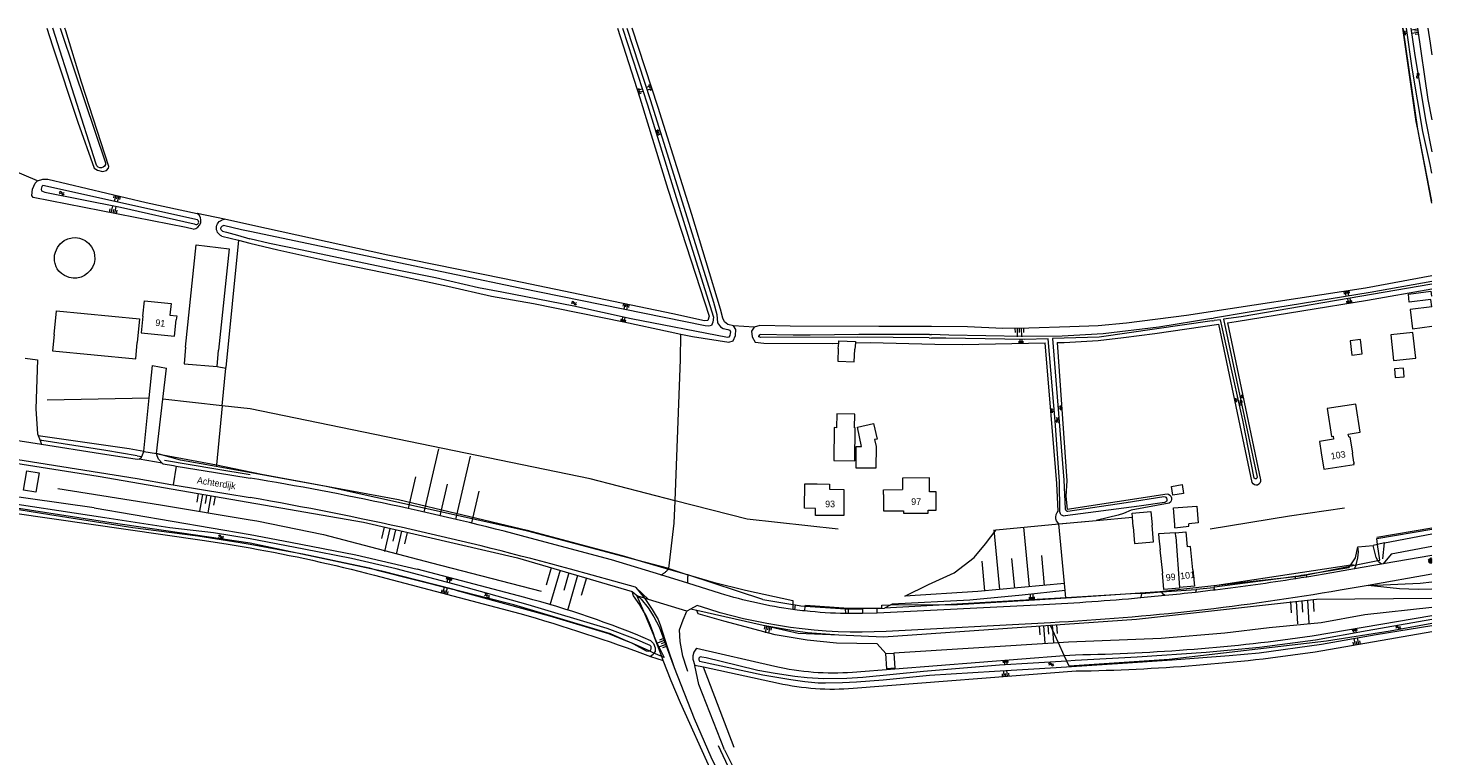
# Model space of a CAD drawing. Extents: x 99476 to 102828, y 406437 to 407931.
# Tile 162 of 162: x 102406 to 102828, y 407712 to 407931. Entities that reach past the tile are written whole.
import ezdxf

# ---------------------------------------------------------------- set-up
doc = ezdxf.new("R2010")
doc.units = 0
doc.header["$MEASUREMENT"] = 0
doc.linetypes.add('DGN Style 2', pattern=[60.553652, 36.332191, -24.221461])
for name, color, linetype, lineweight in [('BG_bijgebouw', 253, 'Continuous', 0), ('BG_dakoverstek', 253, 'Continuous', 13), ('BG_dakoverstek bijgebouw', 253, 'Continuous', 0), ('BG_gesloten verharding', 253, 'Continuous', 0), ('BG_heg haag', 253, 'Continuous', 0), ('BG_hek', 253, 'Continuous', 0), ('BG_hoofdgebouw', 253, 'Continuous', 13), ('BG_huisnummer', 253, 'Continuous', 0), ('BG_insteek sloot', 253, 'Continuous', 0), ('BG_kant onverhard', 253, 'DGN Style 2', 0), ('BG_kant sloot', 253, 'Continuous', 0), ('BG_kant verharding', 253, 'Continuous', 0), ('BG_muur', 253, 'Continuous', 0), ('BG_overig opstal', 253, 'Continuous', 0), ('BG_raster', 253, 'Continuous', 0), ('BG_straatnaam', 253, 'Continuous', 0), ('BG_talud', 253, 'Continuous', 0), ('BG_taludsymbool', 253, 'Continuous', 0), ('BG_tussenmuur', 253, 'Continuous', 0), ('BG_vlakafsluiter', 253, 'Continuous', 0), ('BG_watersymbool', 253, 'Continuous', 0)]:
    doc.layers.add(name, color=color, linetype=linetype, lineweight=lineweight)
doc.styles.add('Style-WORKING', font='WORKING.shx')

# ---------------------------------------------------------------- blocks, each defined once
blk = doc.blocks.new('S04')
at = {"layer": 'BG_taludsymbool', "linetype": 'Continuous', "lineweight": 0}
for p, q in [((-0.5, 0), (-0.5, -0.5)), ((-0.25, 0), (-0.25, -1)), ((0, 0), (0, -0.5)), ((0.25, 0), (0.25, -1)), ((0.5, 0), (0.5, -0.5))]:
    blk.add_line(p, q, dxfattribs=at)
blk = doc.blocks.new('WATERS')
at = {"layer": 'BG_watersymbool', "linetype": 'Continuous', "lineweight": 0}
for centre, start, end in [((-0.375, 0.25), 28.07249, 151.92751), ((-0.375, -0.2), 28.07249, 151.92751), ((0.375, 0.65), 208.07249, 331.92751), ((0.375, 0.2), 208.07249, 331.92751)]:
    blk.add_arc(centre, 0.425, start, end, dxfattribs=at)

msp = doc.modelspace()

# ---------------------------------------------------------------- linework, layer by layer
at = {"layer": 'BG_bijgebouw', "linetype": 'Continuous', "lineweight": 0}
for p, q in [((102462.66, 407828.72), (102463.08, 407833.7)), ((102738.181, 407783.364), (102738.078, 407784.617)), ((102738.42, 407780.474), (102738.181, 407783.364)), ((102743.728, 407785.083), (102744.07, 407780.941))]:
    msp.add_line(p, q, dxfattribs=at)
at = {"layer": 'BG_bijgebouw', "linetype": 'Continuous', "lineweight": 0, "flags": 128}
for points in [[(102453.1, 407834.56), (102456.364, 407865.341), (102466.268, 407864.212), (102463.08, 407833.7)], [(102413.59, 407838.41), (102414.275, 407845.521), (102439.288, 407843.111), (102438.6, 407835.99)], [(102828.314, 407846.757), (102821.715, 407845.877), (102822.485, 407840.13), (102828.314, 407840.905514)], [(102413.59, 407838.41), (102413.11, 407833.43), (102438.12, 407831.02), (102438.6, 407835.99)], [(102453.1, 407834.56), (102452.67, 407829.58), (102462.66, 407828.72)], [(102750.902, 407781.103), (102750.51, 407786.191), (102757.528, 407786.733), (102757.921, 407781.644), (102755.101, 407781.427)], [(102738.42, 407780.474), (102738.831, 407775.491), (102744.481, 407775.958), (102744.07, 407780.941)]]:
    msp.add_lwpolyline(points, dxfattribs=at)
at = {"layer": 'BG_dakoverstek', "linetype": 'Continuous', "lineweight": 13}
for p, q in [((102794.469, 407806.2), (102794.989, 407802.804)), ((102804.782, 407799.945), (102804.364, 407802.684))]:
    msp.add_line(p, q, dxfattribs=at)
at = {"layer": 'BG_dakoverstek', "linetype": 'Continuous', "lineweight": 13, "flags": 128}
for points in [[(102803.263, 407807.544), (102803.133, 407808.399), (102806.749, 407808.952), (102805.459, 407817.393), (102796.767, 407816.064), (102798.05, 407807.675), (102798.57, 407807.754), (102798.709, 407806.85)], [(102676.715, 407785.491), (102679.077, 407785.493), (102679.071, 407791.064), (102677.064, 407791.062), (102677.06, 407795.189), (102668.944, 407795.181), (102668.948, 407791.76)], [(102643.282, 407793.418), (102646.999, 407793.353), (102646.953, 407791.795)], [(102663.2, 407790.263), (102663.184, 407791.654), (102668.948, 407791.76)], [(102751.09, 407778.654), (102746.058, 407778.362), (102746.147, 407777.078)], [(102751.09, 407778.654), (102754.223, 407778.997), (102754.634, 407774.434)]]:
    msp.add_lwpolyline(points, dxfattribs=at)
at = {"layer": 'BG_dakoverstek bijgebouw', "linetype": 'Continuous', "lineweight": 0}
for p, q in [((102649.587, 407834.172), (102649.74, 407835.736)), ((102654.768, 407835.874), (102654.56, 407833.992)), ((102738.078, 407784.617), (102743.728, 407785.083)), ((102750.971, 407780.211), (102750.902, 407781.103)), ((102750.971, 407780.211), (102755.157, 407780.701)), ((102755.157, 407780.701), (102755.101, 407781.427)), ((102663.891, 407742.298), (102666.344, 407742.463))]:
    msp.add_line(p, q, dxfattribs=at)
at = {"layer": 'BG_dakoverstek bijgebouw', "linetype": 'Continuous', "lineweight": 0, "flags": 128}
for points in [[(102828.314, 407846.757), (102828.011, 407848.964), (102821.473, 407848.089), (102821.305, 407850.572), (102828.014, 407851.482), (102828.176, 407849.976), (102828.314, 407849.990176)], [(102804.204, 407832.142), (102807.314, 407832.549), (102806.766, 407836.85), (102803.656, 407836.443), (102804.204, 407832.142)], [(102649.587, 407834.172), (102649.45, 407830.389), (102654.423, 407830.209), (102654.56, 407833.992)], [(102649.74, 407835.736), (102649.814, 407836.485), (102654.816, 407836.307), (102654.768, 407835.874)], [(102817.238, 407825.416), (102819.91, 407825.603), (102819.722, 407828.288), (102817.05, 407828.101), (102817.238, 407825.416)], [(102649.162, 407814.49), (102649.097, 407810.329), (102648.406, 407810.34), (102648.25, 407800.462), (102654.581, 407800.362), (102654.737, 407810.24), (102654.508, 407810.244), (102654.574, 407814.405), (102649.162, 407814.49)], [(102656.627, 407804.714), (102655.413, 407810.513), (102660.22, 407811.601), (102661.324, 407806.919), (102660.531, 407806.803), (102660.98, 407804.705)], [(102660.98, 407804.705), (102660.967, 407798.105), (102654.958, 407798.117), (102654.971, 407804.717), (102656.627, 407804.714)], [(102408.082, 407790.886), (102404.404, 407791.513), (102405.395, 407797.332), (102409.073, 407796.705), (102408.082, 407790.886)], [(102749.903, 407792.654), (102753.093, 407793.184), (102753.537, 407790.512), (102750.347, 407789.982), (102749.903, 407792.654)], [(102666.344, 407742.463), (102666.655, 407737.924), (102664.202, 407737.759), (102663.891, 407742.298)]]:
    msp.add_lwpolyline(points, dxfattribs=at)
at = {"layer": 'BG_gesloten verharding', "linetype": 'Continuous', "lineweight": 0}
for p, q in [((102827.199397, 407770.446203), (102828.034405, 407771.144249)), ((102827.230075, 407770.269491), (102828.314, 407769.870515)), ((102827.278074, 407769.993006), (102828.314, 407770.856999)), ((102827.309259, 407769.813373), (102828.169604, 407769.496615)), ((102827.327891, 407770.659013), (102828.314, 407770.296551)), ((102827.461311, 407769.621545), (102828.314, 407770.33413)), ((102827.686938, 407770.952755), (102828.314, 407770.722069)), ((102827.907182, 407769.47363), (102828.314, 407769.812995)), ((102828.207869, 407771.174364), (102828.314, 407771.135308))]:
    msp.add_line(p, q, dxfattribs=at)
at = {"layer": 'BG_heg haag', "linetype": 'Continuous', "lineweight": 0}
for p, q in [((102717.748, 407763.417), (102716.004, 407781.434)), ((102803.895, 407769.029), (102805.32, 407771.121)), ((102626.9, 407758.63), (102604.37, 407766.008)), ((102788.141, 407765.677), (102787.198, 407765.53)), ((102791.609, 407766.235), (102790.531, 407766.06)), ((102803.285, 407768.134), (102791.609, 407766.235)), ((102803.285, 407768.134), (102803.626, 407768.634)), ((102803.626, 407768.634), (102803.895, 407769.029)), ((102717.952, 407761.318), (102717.748, 407763.417)), ((102718.162, 407759.148), (102717.952, 407761.318)), ((102762.847, 407762.275), (102762.62, 407762.147)), ((102615.411, 407713.371), (102607.63, 407733.031))]:
    msp.add_line(p, q, dxfattribs=at)
at = {"layer": 'BG_heg haag', "linetype": 'Continuous', "lineweight": 0, "flags": 128}
for points in [[(102787.198, 407765.53), (102783.64, 407764.976), (102762.847, 407762.275)], [(102790.531, 407766.06), (102788.939, 407765.801), (102788.141, 407765.677)]]:
    msp.add_lwpolyline(points, dxfattribs=at)
at = {"layer": 'BG_hek', "linetype": 'Continuous', "lineweight": 0}
for p, q in [((102462.66, 407828.72), (102465.289, 407828.234)), ((102464.196, 407816.944), (102465.289, 407828.234)), ((102465.289, 407828.234), (102465.311, 407828.459)), ((102464.196, 407816.944), (102462.421, 407799.133)), ((102445.149, 407802.402), (102444.351, 407802.606)), ((102445.181, 407802.393), (102445.149, 407802.402)), ((102462.421, 407799.133), (102462.376, 407798.682))]:
    msp.add_line(p, q, dxfattribs=at)
at = {"layer": 'BG_hek', "linetype": 'Continuous', "lineweight": 0, "flags": 128}
for points in [[(102462.376, 407798.682), (102451.663, 407800.52), (102445.181, 407802.393)], [(102811.712, 407777.339), (102828.314, 407780.14877)]]:
    msp.add_lwpolyline(points, dxfattribs=at)
at = {"layer": 'BG_hoofdgebouw', "linetype": 'Continuous', "lineweight": 13}
for p, q in [((102798.709, 407806.85), (102794.469, 407806.2)), ((102804.782, 407799.945), (102804.84, 407799.569)), ((102646.953, 407791.795), (102651.314, 407791.687)), ((102746.147, 407777.078), (102746.535, 407773.546))]:
    msp.add_line(p, q, dxfattribs=at)
at = {"layer": 'BG_hoofdgebouw', "linetype": 'Continuous', "lineweight": 13, "flags": 128}
for points in [[(102440.29, 407843.89), (102440.78, 407848.571), (102448.808, 407847.734), (102448.44, 407844.204), (102450.467, 407843.993), (102450.35, 407842.85)], [(102440.29, 407843.89), (102439.77, 407838.92), (102449.84, 407837.87), (102450.35, 407842.85)], [(102803.263, 407807.544), (102803.612, 407807.597), (102804.364, 407802.684)], [(102794.989, 407802.804), (102795.746, 407797.862), (102804.887, 407799.263), (102804.84, 407799.569)], [(102642.805, 407786.038), (102639.408, 407786.088), (102639.523, 407793.461), (102643.282, 407793.418)], [(102651.314, 407791.687), (102651.33, 407783.89), (102642.81, 407783.87), (102642.805, 407786.038)], [(102663.2, 407790.263), (102663.227, 407785.263), (102669.209, 407785.295), (102669.22, 407784.559), (102676.716, 407784.566), (102676.715, 407785.491)], [(102746.535, 407773.546), (102746.436, 407773.535), (102747.2, 407766.571)], [(102756.393, 407767.579), (102755.629, 407774.543), (102754.634, 407774.434)], [(102752.363, 407762.186), (102752.267, 407762.177), (102752.281, 407762.018), (102747.659, 407761.592), (102747.2, 407766.571)], [(102756.393, 407767.579), (102756.853, 407762.6), (102752.363, 407762.186)]]:
    msp.add_lwpolyline(points, dxfattribs=at)
at = {"layer": 'BG_insteek sloot', "linetype": 'Continuous', "lineweight": 0}
for p, q in [((102828.314, 407878.539123), (102824.04, 407900.164)), ((102464.076, 407867.98), (102469.079, 407866.745)), ((102828.314, 407856.02658), (102808.27, 407852.34)), ((102808.94, 407848.7), (102828.314, 407852.147558)), ((102774.217, 407793.809), (102764.137, 407841.511)), ((102766.746, 407841.888), (102776.696, 407794.589)), ((102678.687, 407835.519), (102686.948, 407835.39)), ((102686.948, 407835.39), (102711.913, 407835.902)), ((102715.371, 407793.556), (102711.913, 407835.902)), ((102715.53, 407835.976), (102718.42, 407794.29)), ((102425.607, 407786.161), (102322.3, 407801)), ((102715.568, 407789.417), (102715.371, 407793.556)), ((102718.42, 407794.29), (102718.12, 407789.709)), ((102718.487, 407785.816), (102748.599, 407790.449)), ((102715.829, 407785.218), (102715.568, 407789.417)), ((102718.12, 407789.709), (102718.487, 407785.816)), ((102509.965, 407765.923), (102553.73, 407754.42)), ((102555.238, 407759.188), (102522.843, 407767.71)), ((102792.296, 407747.649), (102828.314, 407753.811183)), ((102828.314, 407748.906629), (102793.15, 407742.72)), ((102606.969, 407743.929), (102630.505, 407738.512)), ((102653.899, 407736.769), (102717.658, 407741.719)), ((102717.658, 407741.719), (102721.02, 407741.98)), ((102609.095, 407738.179), (102606.4, 407738.763)), ((102631.574, 407733.311), (102609.095, 407738.179)), ((102721.271, 407736.981), (102654.11, 407731.777))]:
    msp.add_line(p, q, dxfattribs=at)
at = {"layer": 'BG_insteek sloot', "linetype": 'Continuous', "lineweight": 0, "flags": 128}
for points in [[(102411.398259, 407930.653), (102413.087, 407925.306), (102420.686, 407902.308), (102425.646, 407888.476), (102426.599, 407887.853), (102428.141, 407887.462), (102429.35, 407887.794), (102429.969, 407888.485), (102430.064, 407889.012), (102421.795, 407914.409), (102417.105, 407929.803), (102416.817255, 407930.653)], [(102583.154118, 407930.653), (102589.916, 407909.652), (102598.305, 407882.099), (102610.779, 407843.916), (102610.358, 407842.568), (102609.309, 407842.506), (102599.829, 407844.615), (102549.097, 407855.146), (102513.98, 407862.326), (102472.509, 407871.449), (102464.86, 407873.084)], [(102605.554, 407874.495), (102595.443, 407906.737), (102587.594491, 407930.653)], [(102824.04, 407900.164), (102823.58, 407902.49), (102819.591069, 407930.653)], [(102823.991743, 407930.653), (102827.1, 407909.13), (102828.314, 407903.028306)], [(102455.413, 407870.12), (102453.341, 407870.632), (102407.296, 407879.601), (102406.882, 407880.275), (102407.068, 407882.118), (102407.827, 407883.979), (102408.593, 407884.688)], [(102408.593, 407884.688), (102410.146, 407885.136), (102411.637, 407885.123), (102441.291, 407878.122), (102456.66, 407874.837)], [(102618.126, 407840.998), (102616.387, 407841.417), (102615.367, 407842.157), (102614.835, 407843.316), (102614.197, 407846.013), (102605.554, 407874.495)], [(102469.079, 407866.745), (102472.514, 407865.896), (102480.928, 407863.91), (102497.182, 407860.261), (102516.232, 407856.356), (102532.042, 407852.921), (102545.273, 407849.964), (102557.841, 407847.746), (102585.066, 407842.243), (102599.023, 407839.165), (102602.254, 407838.497)], [(102808.27, 407852.34), (102754.389, 407844.128), (102736.399, 407841.836), (102727.799, 407841.015), (102719.325, 407840.682), (102707.01, 407840.321), (102699.184, 407840.149), (102688.552, 407840.724), (102677.663, 407840.766), (102661.794, 407840.76), (102635.115, 407840.854), (102626.044, 407841.095), (102624.274, 407840.559)], [(102766.746, 407841.888), (102769.39, 407842.269), (102808.94, 407848.7)], [(102602.254, 407838.497), (102605.697, 407837.786), (102616.684, 407836.121), (102618.027, 407836.499), (102618.7, 407838.074), (102618.774, 407839.867), (102618.126, 407840.998)], [(102715.53, 407835.976), (102717.626, 407836.019), (102727.885, 407836.55), (102735.457, 407837.446), (102744.881, 407838.734), (102764.137, 407841.511)], [(102624.274, 407840.559), (102623.527, 407839.419), (102623.689, 407837.648), (102624.612, 407836.117), (102627.179, 407835.756), (102648.004, 407835.688), (102649.74, 407835.736)], [(102654.768, 407835.874), (102659.168, 407835.995), (102678.687, 407835.519)], [(102322.31, 407796.02), (102458.097, 407776.443), (102465.356, 407775.338), (102472.596, 407774.118)], [(102425.607, 407786.161), (102472.592, 407778.141), (102484.752, 407775.87), (102504.368, 407772.009), (102522.843, 407767.71)], [(102749.233, 407787.583), (102737.75, 407785.475), (102735.495, 407784.487), (102733.888, 407783.947), (102730.929, 407783.28), (102727.217, 407782.41)], [(102716.004, 407781.434), (102715.314, 407782.269), (102715.139, 407782.936), (102715.12, 407783.382), (102715.201, 407784.221), (102715.472, 407784.805), (102715.829, 407785.218)], [(102716.004, 407781.434), (102716.106, 407781.355), (102716.141, 407781.355), (102727.217, 407782.41)], [(102593.198, 407746.193), (102593.95, 407745.402), (102594.488, 407744.064), (102594.451, 407742.952), (102594.145, 407742.455)], [(102606.969, 407743.929), (102606.178, 407742.776), (102605.866, 407741.638), (102605.886, 407740.669), (102606.4, 407738.763)], [(102594.145, 407742.455), (102593.908, 407742.07), (102593.12, 407741.475)]]:
    msp.add_lwpolyline(points, dxfattribs=at)
at = {"layer": 'BG_insteek sloot', "linetype": 'Continuous', "lineweight": 0}
for centre, radius, start, end in [((102455.184554, 407872.703723), 2.593802, 275.052792, 55.330976), ((102484.905485, 407491.797612), 276.485592, 66.941232, 75.263126), ((102712.29918, 408302.535309), 560.623142, 270.891305, 278.20369), ((102647.899144, 407814.105779), 77.569167, 257.041783, 274.436172)]:
    msp.add_arc(centre, radius, start, end, dxfattribs=at)
at = {"layer": 'BG_insteek sloot', "linetype": 'Continuous', "lineweight": 0, "extrusion": (0, 0, -1)}
for centre, radius, start, end in [((-102465.111179, 407870.433204), 2.662669, 292.878301, 84.587029), ((-102775.427636, 407794.290737), 1.302962, 166.767008, 338.301357), ((-102748.338083, 407788.888157), 1.582501, 99.490048, 235.562431), ((-102391.774854, 407316.277182), 464.919641, 100.0111, 104.727152), ((-102394.671858, 407204.024267), 572.91793, 106.118696, 110.266147), ((-102712.202658, 408303.558234), 566.649801, 261.787058, 269.083032), ((-102648.083863, 407809.552225), 78.008332, 265.569492, 282.218612)]:
    msp.add_arc(centre, radius, start, end, dxfattribs=at)
at = {"layer": 'BG_kant onverhard', "linetype": 'DGN Style 2', "lineweight": 0}
for p, q in [((102408.724, 407808.014), (102409.325, 407806.479)), ((102409.325, 407806.479), (102409.807, 407805.248)), ((102598.494, 407767.768), (102598.626, 407767.93)), ((102588.641, 407762.234), (102591.301, 407758.977))]:
    msp.add_line(p, q, dxfattribs=at)
at = {"layer": 'BG_kant onverhard', "linetype": 'DGN Style 2', "lineweight": 0, "flags": 128}
for points in [[(102408.549, 407830.752), (102408.104, 407816.032), (102408.524, 407808.525), (102408.724, 407808.014)], [(102591.301, 407758.977), (102591.622, 407758.584), (102593.582, 407755.638), (102595.363, 407752.548), (102596.144, 407750.642), (102598.157, 407744.32), (102600.257, 407738.102)], [(102629.891, 407682.112), (102628.977, 407684.247), (102617.19, 407706.768), (102612.777, 407716.315), (102606.681, 407730.651), (102603.986, 407737.803), (102602.819, 407741.491), (102601.997, 407745.945), (102601.834, 407749.47), (102602.931, 407752.472), (102604.05, 407755.05)], [(102600.257, 407738.102), (102606.247, 407722.746), (102611.289, 407711.216), (102617.23, 407698.907), (102625.498, 407682.091), (102634.622, 407661.144), (102656.806, 407609.34), (102666.49, 407581.78)]]:
    msp.add_lwpolyline(points, dxfattribs=at)
at = {"layer": 'BG_kant onverhard', "linetype": 'DGN Style 2', "lineweight": 0}
for centre, radius, start, end in [((102593.15041, 407772.254898), 6.977551, 295.952807, 319.98054), ((102612.138098, 407764.481777), 7.91661, 168.884499, 187.262469)]:
    msp.add_arc(centre, radius, start, end, dxfattribs=at)
at = {"layer": 'BG_kant sloot', "linetype": 'Continuous', "lineweight": 0}
for p, q in [((102762.028, 407843.214), (102762.582, 407843.305)), ((102762.177, 407842.479), (102762.733, 407842.56)), ((102773.268, 407845.065), (102762.582, 407843.305)), ((102764.643, 407842.837), (102762.733, 407842.56)), ((102765.564, 407842.97), (102775.689, 407795.433)), ((102677.016, 407837.339), (102677.669, 407837.333)), ((102677.034, 407838.366), (102677.686, 407838.351)), ((102682.921, 407838.237), (102677.686, 407838.351)), ((102714.069, 407837.155), (102717.479, 407794.546)), ((102717.479, 407794.546), (102717.959, 407785.884)), ((102716.333, 407785), (102716.228, 407794.169)), ((102472.595, 407775.259), (102483.421, 407773.287)), ((102510.865, 407767.461), (102533.514, 407761.69))]:
    msp.add_line(p, q, dxfattribs=at)
at = {"layer": 'BG_kant sloot', "linetype": 'Continuous', "lineweight": 0, "flags": 128}
for points in [[(102426.189, 407889.683), (102413.197871, 407930.653)], [(102415.439956, 407930.653), (102419.671, 407917.761), (102425.781, 407899.608), (102429.08, 407890.119)], [(102584.699719, 407930.653), (102592.186, 407907.504), (102604.687, 407866.975), (102612.043, 407843.649), (102611.899, 407842.054), (102611.409, 407841.09), (102610.662, 407840.886), (102609.546, 407841.005), (102553.744, 407852.297), (102515.385, 407860.336), (102472.51, 407869.421)], [(102586.018136, 407930.653), (102593.045, 407908.892), (102612.095, 407848.093), (102613.013, 407844.384), (102613.31, 407841.877), (102614.164, 407840.73), (102614.946, 407840.172), (102616.366, 407839.894), (102617.001, 407839.646), (102617.198, 407839.171), (102617.123, 407838.688), (102616.973, 407838.095), (102616.683, 407837.542), (102616.242, 407837.535), (102587.274, 407843.135), (102569.973, 407846.876), (102548.373, 407851.142), (102541.298, 407852.434), (102528.369, 407855.435), (102516.322, 407857.905), (102488.261, 407863.808), (102478.415, 407865.833), (102472.511, 407867.24)], [(102828.314, 407886.996806), (102827.802, 407889.588), (102825.598, 407899.557), (102822.377, 407918.585), (102820.699847, 407930.653)], [(102821.979508, 407930.653), (102823.049, 407923.137), (102826.422, 407903.001), (102828.314, 407893.396157)], [(102456.734, 407872.891), (102410.141, 407883.211), (102409.848, 407882.914), (102409.672, 407882.141), (102409.807, 407881.614), (102410.759, 407881.255), (102433.536, 407876.688), (102455.742, 407871.675), (102456.226, 407871.552)], [(102472.51, 407869.421), (102470.019, 407869.949), (102464.514, 407871.168)], [(102464.279, 407869.503), (102465.508, 407869.19), (102468.756, 407868.308), (102472.511, 407867.24)], [(102828.314, 407854.305252), (102809.717, 407851.053), (102773.268, 407845.065)], [(102828.314, 407853.503742), (102770.85, 407843.737), (102765.564, 407842.97)], [(102762.028, 407843.214), (102746.092, 407840.589), (102729.385, 407838.584), (102717.018, 407837.861), (102705.207, 407837.75), (102682.921, 407838.237)], [(102762.177, 407842.479), (102728.152, 407837.543), (102714.069, 407837.155)], [(102774.841, 407795.132), (102771.371, 407812.646), (102764.643, 407842.837)], [(102677.016, 407837.339), (102655.294, 407837.555), (102626.281, 407837.465), (102625.749, 407837.719), (102625.662, 407837.873), (102626.073, 407838.403)], [(102641.205, 407838.209), (102635.995, 407838.154), (102626.073, 407838.403)], [(102677.034, 407838.366), (102675.041, 407838.409), (102655.774, 407838.364), (102641.205, 407838.209)], [(102712.829, 407837.12), (102705.668, 407836.923), (102681.962, 407837.29), (102677.669, 407837.333)], [(102716.228, 407794.169), (102714.911, 407812.291), (102712.829, 407837.12)], [(102472.593, 407776.861), (102461.502, 407778.639), (102448.378, 407780.166), (102428.877, 407783.176), (102393.153, 407788.628), (102324.21, 407799.078), (102323.389, 407798.778), (102323.275, 407798.563), (102323.426, 407798.286)], [(102323.426, 407798.286), (102323.508, 407798.135), (102324.366, 407797.807), (102355.132, 407793.017), (102397.23, 407786.611), (102412.317, 407784.148), (102437.22, 407780.264), (102456.833, 407777.799), (102469.532, 407775.808), (102472.595, 407775.259)], [(102747.837, 407787.761), (102740.233, 407786.657), (102717.913, 407783.773)], [(102718.692, 407785.21), (102736.268, 407787.799), (102747.64, 407789.62)], [(102592.687, 407743.105), (102593.238, 407743.387), (102593.296, 407743.868), (102593.296, 407744.429), (102593.015, 407744.71), (102588.547, 407746.699), (102580.01, 407749.847), (102556.256, 407757.012), (102535.136, 407762.903), (102516.57, 407767.838), (102503.101, 407770.977), (102488.75, 407773.713), (102472.593, 407776.861)], [(102483.421, 407773.287), (102488.431, 407772.375), (102508.383, 407768.094), (102510.865, 407767.461)], [(102533.514, 407761.69), (102534.366, 407761.473), (102534.493, 407761.438)], [(102534.493, 407761.438), (102562.687, 407753.654), (102580.405, 407748.319), (102585.526, 407746.3)], [(102828.314, 407752.59247), (102808.797, 407749.156)], [(102718.42, 407740.066), (102698.162, 407738.847), (102675.222, 407736.936), (102657.057, 407735.07), (102652.163, 407734.827), (102645.181, 407734.732), (102640.294, 407734.982), (102636.546, 407735.422), (102630.632, 407736.293), (102625.393, 407737.225), (102619.235, 407738.72), (102609.818, 407741.073), (102608.574, 407741.282), (102608.062, 407741.303), (102607.605, 407740.905), (102607.598, 407740.428), (102607.82, 407740.04), (102626.909, 407735.901), (102635.335, 407734.529), (102639.56, 407733.895), (102643.589, 407733.549), (102645.751, 407733.526), (102650.894, 407733.639), (102655.118, 407733.77), (102663.104, 407734.416), (102677.076, 407735.813), (102696.659, 407737.06), (102715.218, 407738.146), (102735.2, 407739.48), (102750.149, 407740.44), (102767.26, 407741.733), (102776.271, 407742.523), (102795.033, 407745.107), (102811.565, 407748.099), (102828.278, 407750.768), (102828.314, 407750.773519)], [(102808.797, 407749.156), (102793.318, 407746.379), (102776.411, 407744.152), (102760.391, 407742.635), (102739.579, 407741.259), (102720.948, 407740.218), (102718.42, 407740.066)], [(102585.526, 407746.3), (102587.128, 407745.668), (102587.971, 407745.209)], [(102587.971, 407745.209), (102591.782, 407743.134), (102592.588, 407743.055), (102592.687, 407743.105)]]:
    msp.add_lwpolyline(points, dxfattribs=at)
at = {"layer": 'BG_kant sloot', "linetype": 'Continuous', "lineweight": 0, "extrusion": (0, 0, -1)}
for centre, radius, start, end in [((-102427.614546, 407890.033309), 1.467957, 176.6535, 346.193881), ((-102464.671735, 407870.296653), 0.885509, 296.328236, 79.739216), ((-102775.252647, 407795.317303), 0.451431, 165.149941, 335.765134), ((-102747.617439, 407788.677671), 0.942599, 91.371473, 256.530303), ((-102717.597839, 407784.997947), 1.264841, 255.571582, 0.092978)]:
    msp.add_arc(centre, radius, start, end, dxfattribs=at)
at = {"layer": 'BG_kant sloot', "linetype": 'Continuous', "lineweight": 0}
for centre, radius, start, end in [((102456.380317, 407872.259319), 0.723957, 257.69256, 60.755191), ((102718.636059, 407785.884745), 0.67706, 180.063016, 274.739361)]:
    msp.add_arc(centre, radius, start, end, dxfattribs=at)
at = {"layer": 'BG_kant verharding', "linetype": 'Continuous', "lineweight": 0}
for p, q in [((102442.172, 407819.32), (102443.152, 407829.01)), ((102446.289, 407818.894), (102447.409, 407828.301)), ((102440.547, 407803.262), (102442.172, 407819.32)), ((102444.351, 407802.606), (102446.289, 407818.894)), ((102409.807, 407805.248), (102396.825, 407807.312)), ((102439.936, 407801.636), (102440.541, 407803.203)), ((102440.541, 407803.203), (102440.547, 407803.262)), ((102446.073, 407799.631), (102439.182, 407800.805)), ((102450.281, 407798.776), (102462.18, 407796.827)), ((102462.18, 407796.827), (102472.577, 407795.125)), ((102813.127, 407769.219), (102805.012, 407767.803)), ((102604.285, 407763.481), (102596.204, 407765.981)), ((102787.303, 407764.827), (102787.198, 407765.53)), ((102790.539, 407766.022), (102790.531, 407766.06)), ((102790.676, 407765.363), (102790.539, 407766.022)), ((102805.012, 407767.803), (102799.941, 407766.918)), ((102592.48, 407758.617), (102588.641, 407762.234)), ((102614.166, 407760.424), (102604.285, 407763.481)), ((102757.318, 407761.624), (102757.168, 407760.758)), ((102763.089, 407761.456), (102762.62, 407762.147)), ((102809.127, 407762.865), (102800.727, 407761.408)), ((102607.18, 407756.76), (102605.181, 407755.668)), ((102636.525, 407755.517), (102636.759, 407756.98)), ((102711.348, 407757.005), (102661.356, 407754.498)), ((102711.348, 407757.005), (102711.361, 407757.006)), ((102747.981, 407759.772), (102740.579, 407759.062)), ((102605.181, 407755.668), (102604.05, 407755.05)), ((102636.525, 407755.517), (102635.952, 407755.594)), ((102651.85, 407754.353), (102651.812, 407755.755)), ((102652.668, 407754.339), (102651.85, 407754.353)), ((102652.668, 407754.339), (102652.729, 407755.831)), ((102656.899, 407754.347), (102652.668, 407754.339)), ((102661.356, 407754.498), (102656.899, 407754.347)), ((102661.356, 407754.498), (102661.31, 407755.886)), ((102713.483, 407751.581), (102664.001, 407748.978))]:
    msp.add_line(p, q, dxfattribs=at)
at = {"layer": 'BG_kant verharding', "linetype": 'Continuous', "lineweight": 0, "flags": 128}
for points in [[(102827.123747, 407930.653), (102827.77, 407926.06), (102828.314, 407922.622572)], [(102334.282, 407811.51), (102356.613, 407808.07), (102438.592, 407795.072), (102448.696, 407793.203), (102449.383, 407793.093)], [(102439.182, 407800.805), (102438.553, 407800.786), (102427.566, 407802.425), (102409.807, 407805.248)], [(102439.182, 407800.805), (102439.873, 407801.473), (102439.936, 407801.636)], [(102446.073, 407799.631), (102445.008, 407800.848), (102444.577, 407801.814), (102444.351, 407802.606)], [(102446.073, 407799.631), (102446.433, 407799.435), (102449.534, 407798.898), (102450.281, 407798.776)], [(102449.383, 407793.093), (102465.243, 407790.547), (102472.582, 407789.299)], [(102596.204, 407765.981), (102581.34, 407770.58), (102556.843, 407777.093)], [(102805.527, 407769.014), (102806.031, 407771.162), (102806.178, 407772.91), (102806.039, 407774.428)], [(102812.045, 407770.315), (102811.57, 407771.226), (102810.63, 407774.814)], [(102828.314, 407774.546266), (102816.05, 407772.25), (102813.651, 407769.311)], [(102813.127, 407769.219), (102812.231, 407769.96), (102812.045, 407770.315)], [(102813.651, 407769.311), (102813.65, 407769.31), (102813.127, 407769.219)], [(102588.641, 407762.234), (102588.54, 407762.33), (102569.013, 407767.703)], [(102790.676, 407765.363), (102788.99, 407765.093), (102787.303, 407764.827)], [(102805.012, 407767.803), (102805.517, 407768.972), (102805.527, 407769.014)], [(102828.314, 407766.193861), (102809.127, 407762.865)], [(102747.981, 407759.772), (102747.541, 407760.123), (102747.198, 407760.517), (102746.952, 407760.949)], [(102604.05, 407755.05), (102592.54, 407758.56), (102592.48, 407758.617)], [(102740.579, 407759.062), (102740.847, 407759.665), (102741.042, 407760.422)]]:
    msp.add_lwpolyline(points, dxfattribs=at)
at = {"layer": 'BG_kant verharding', "linetype": 'Continuous', "lineweight": 0}
for centre, radius, start, end in [((102330.950756, 406927.376943), 879.229596, 75.112577, 80.730415), ((102297.098459, 406779.634442), 1024.800953, 74.6132, 80.140268)]:
    msp.add_arc(centre, radius, start, end, dxfattribs=at)
at = {"layer": 'BG_kant verharding', "linetype": 'Continuous', "lineweight": 0, "extrusion": (0, 0, -1)}
for centre, radius, start, end in [((-102676.494147, 408474.060102), 717.836386, 260.097578, 260.847434), ((-102674.70664, 408488.026254), 737.465401, 260.160833, 266.985965), ((-102675.945134, 408474.254846), 718.105078, 263.505536, 264.242758), ((-102671.965, 408508.981042), 753.058611, 263.049882, 263.503496), ((-102674.796655, 408484.313183), 728.229391, 261.112607, 263.036184), ((-102656.062191, 407902.344961), 153.572294, 267.036815, 288.560198), ((-102654.548778, 407891.024386), 136.701242, 277.818738, 287.182065), ((-102674.836259, 408484.700164), 728.61022, 264.823142, 267.126597), ((-102654.171718, 407888.143881), 133.795725, 276.260251, 277.578995), ((-102654.499759, 407890.637458), 136.310215, 271.113853, 276.283022)]:
    msp.add_arc(centre, radius, start, end, dxfattribs=at)
at = {"layer": 'BG_muur', "linetype": 'Continuous', "lineweight": 0}
msp.add_line((102746.952, 407760.949), (102757.318, 407761.624), dxfattribs=at)
at = {"layer": 'BG_overig opstal', "linetype": 'Continuous', "lineweight": 0, "flags": 128}
for points in [[(102414.568, 407864.613), (102415.398, 407865.708), (102416.623, 407866.725), (102417.678, 407867.187), (102418.986, 407867.46), (102420.058, 407867.557), (102421.18, 407867.354), (102422.034, 407867.071), (102422.967, 407866.709), (102423.935, 407865.84), (102424.872, 407864.812), (102425.511, 407863.483), (102425.77, 407862.343), (102425.794, 407860.965), (102425.595, 407859.808), (102425.128, 407858.697), (102424.471, 407857.682), (102423.593, 407856.824), (102422.76, 407856.172), (102421.706, 407855.615), (102420.429, 407855.374), (102419.261, 407855.34), (102418.076, 407855.574), (102416.684, 407856.141), (102415.844, 407856.757), (102415.035, 407857.5), (102414.511, 407858.116), (102414.159, 407858.813), (102413.902, 407859.731), (102413.707, 407860.586), (102413.67, 407861.505), (102413.713, 407862.313), (102413.945, 407863.217), (102414.568, 407864.613)], [(102816.756, 407830.513), (102823.444, 407831.244), (102822.595, 407839.008), (102815.907, 407838.277), (102816.756, 407830.513)]]:
    msp.add_lwpolyline(points, dxfattribs=at)
at = {"layer": 'BG_raster', "linetype": 'Continuous', "lineweight": 0}
msp.add_line((102741.042, 407760.422), (102739.394, 407760.391), dxfattribs=at)
at = {"layer": 'BG_talud', "linetype": 'Continuous', "lineweight": 0}
for p, q in [((102411.514, 407818.704), (102442.172, 407819.32)), ((102464.196, 407816.944), (102446.289, 407818.894)), ((102462.287, 407797.838), (102446.762, 407800.458)), ((102472.576, 407796.101), (102462.287, 407797.838)), ((102622.208, 407782.776), (102600.51, 407788.352)), ((102649.606, 407779.758), (102622.208, 407782.776)), ((102716.004, 407781.434), (102727.217, 407782.41)), ((102727.217, 407782.41), (102738.181, 407783.364)), ((102813.552, 407770.841), (102813.99, 407775.64)), ((102803.895, 407769.029), (102804.73, 407769.156)), ((102763.535, 407762.906), (102803.895, 407769.029)), ((102587.57, 407761.05), (102589.248, 407759.603)), ((102762.44, 407762.74), (102762.456, 407762.742)), ((102762.456, 407762.742), (102763.535, 407762.906)), ((102626.9, 407758.63), (102635.952, 407757.115)), ((102635.952, 407757.115), (102636.759, 407756.98)), ((102639.692, 407756.623), (102651.812, 407755.755)), ((102683.598, 407757.124), (102663.54, 407755.95)), ((102665.401, 407756.967), (102663.54, 407755.95)), ((102718.162, 407759.148), (102683.598, 407757.124)), ((102719.783, 407759.243), (102718.162, 407759.148)), ((102739.394, 407760.391), (102719.783, 407759.243)), ((102627.003, 407750.752), (102607.08, 407755.24)), ((102627.023, 407750.748), (102627.003, 407750.752)), ((102715.868, 407745.6), (102666.344, 407742.463)), ((102596.933, 407740.264), (102596.49, 407741.409)), ((102618.323, 407714.055), (102609.095, 407738.179))]:
    msp.add_line(p, q, dxfattribs=at)
at = {"layer": 'BG_talud', "linetype": 'Continuous', "lineweight": 0, "flags": 128}
for points in [[(102600.51, 407788.352), (102574.894, 407794.936), (102472.558, 407816.034), (102464.196, 407816.944)], [(102333.33, 407810.51), (102426.85, 407795.7), (102506.66, 407781.84), (102553.06, 407771.14), (102587.57, 407761.05)], [(102438.576, 407801.839), (102429.09, 407803.44), (102409.853, 407806.427)], [(102414.716, 407792.061), (102445.586, 407787.072), (102472.588, 407782.632), (102474.558, 407782.287), (102494.682, 407778.175), (102527.172, 407769.598), (102560.199, 407761.088)], [(102761.595, 407779.926), (102785.409, 407783.806), (102801.991, 407786.242)], [(102717.748, 407763.417), (102691.638, 407760.966), (102669.694, 407759.632), (102676.824, 407763.122), (102684.459, 407766.678), (102690.572, 407771.251), (102693.968, 407775.406), (102697.158, 407779.576), (102716.004, 407781.434)], [(102813.99, 407775.64), (102828.314, 407778.396759)], [(102590.962, 407755.125), (102589.833, 407756.979), (102588.012, 407759.697), (102587.57, 407761.05)], [(102717.952, 407761.318), (102704.931, 407759.909), (102689.252, 407758.448), (102665.851, 407757.213), (102665.401, 407756.967)], [(102809.127, 407762.865), (102824.806, 407763.471), (102828.314, 407763.87303)], [(102828.314, 407761.760453), (102824.149, 407761.631), (102818.56, 407761.781), (102809.127, 407762.865)], [(102589.248, 407759.603), (102590.257, 407758.733), (102592.434, 407756.085), (102594.061, 407753.415), (102595.69, 407750.413), (102600.257, 407738.102)], [(102636.759, 407756.98), (102638.303, 407756.722), (102639.692, 407756.623)], [(102828.314, 407758.875584), (102793.56, 407758.65), (102739.34, 407752.61), (102713.471, 407750.798)], [(102594.425, 407747.007), (102594.137, 407748.073), (102593.081, 407750.783), (102591.787, 407753.769), (102590.962, 407755.125)], [(102663.891, 407742.298), (102661.278, 407745.206), (102649.091, 407745.485), (102640.262, 407746.362), (102630.581, 407747.942), (102615.17, 407752.043), (102607.393, 407754.325), (102607.08, 407755.24)], [(102828.314, 407756.189971), (102808.129, 407753.939), (102794.993, 407751.58), (102779.344, 407750.098), (102766.02, 407748.488), (102746.834, 407746.817), (102718.88, 407745.791), (102715.868, 407745.6)], [(102649.813, 407747.85), (102640.309, 407748.595), (102636.756, 407749.039), (102627.023, 407750.748)], [(102713.471, 407750.798), (102663.24, 407747.28), (102649.813, 407747.85)], [(102596.49, 407741.409), (102594.652, 407746.164), (102594.425, 407747.007)], [(102618.645, 407693.089), (102611.429, 407706.789), (102602.142, 407727.523), (102599.313, 407734.11), (102596.933, 407740.264)]]:
    msp.add_lwpolyline(points, dxfattribs=at)
at = {"layer": 'BG_taludsymbool', "linetype": 'Continuous', "lineweight": 0}
for p, q in [((102824.03825, 407930.329), (102822.05425, 407930.042)), ((102824.11, 407929.833), (102823.118, 407929.6895)), ((102824.18175, 407929.337), (102822.19775, 407929.05)), ((102824.2535, 407928.841), (102823.2615, 407928.6975))]:
    msp.add_line(p, q, dxfattribs=at)
at = {"layer": 'BG_tussenmuur', "linetype": 'Continuous', "lineweight": 0}
for q in [(102751.09, 407778.654), (102752.363, 407762.186)]:
    msp.add_line((102751.182, 407777.465), q, dxfattribs=at)
at = {"layer": 'BG_vlakafsluiter', "linetype": 'Continuous', "lineweight": 0}
for p, q in [((102828.314, 407877.95067), (102824.04, 407900.164)), ((102408.593, 407884.688), (102401.289, 407887.731)), ((102464.86, 407873.084), (102456.66, 407874.837)), ((102469.079, 407866.745), (102465.311, 407828.459)), ((102624.274, 407840.559), (102618.126, 407840.998)), ((102404.884, 407831.288), (102408.549, 407830.752)), ((102443.152, 407829.01), (102447.409, 407828.301)), ((102409.853, 407806.427), (102409.325, 407806.479)), ((102440.541, 407803.203), (102444.351, 407802.606)), ((102438.576, 407801.839), (102439.936, 407801.636)), ((102450.281, 407798.776), (102449.383, 407793.093)), ((102510.865, 407767.461), (102483.421, 407773.287)), ((102805.32, 407771.121), (102806.039, 407774.428)), ((102806.039, 407774.428), (102810.63, 407774.814)), ((102811.953, 407775.139), (102810.63, 407774.814)), ((102813.99, 407775.64), (102811.953, 407775.139)), ((102598.626, 407767.93), (102591.313, 407769.869)), ((102591.313, 407769.869), (102598.494, 407767.768)), ((102805.527, 407769.014), (102812.045, 407770.315)), ((102828.314, 407771.823568), (102813.651, 407769.311)), ((102598.494, 407767.768), (102603.402, 407766.332)), ((102598.626, 407767.93), (102603.402, 407766.332)), ((102603.402, 407766.332), (102604.37, 407766.008)), ((102763.535, 407762.906), (102788.141, 407765.677)), ((102790.539, 407766.022), (102791.609, 407766.235)), ((102791.609, 407766.235), (102803.626, 407768.634)), ((102803.626, 407768.634), (102805.527, 407769.014)), ((102534.493, 407761.438), (102533.514, 407761.69)), ((102587.57, 407761.05), (102589.022, 407759.672)), ((102741.042, 407760.422), (102746.952, 407760.949)), ((102762.62, 407762.147), (102757.318, 407761.624)), ((102589.022, 407759.672), (102590.962, 407755.125)), ((102589.248, 407759.603), (102589.022, 407759.672)), ((102591.301, 407758.977), (102589.248, 407759.603)), ((102592.48, 407758.617), (102591.301, 407758.977)), ((102635.952, 407757.115), (102635.952, 407755.594)), ((102639.582, 407755.146), (102639.692, 407756.623)), ((102665.401, 407756.967), (102683.598, 407757.124)), ((102590.962, 407755.125), (102594.425, 407747.007)), ((102607.08, 407755.24), (102605.181, 407755.668)), ((102651.812, 407755.755), (102652.729, 407755.831)), ((102652.729, 407755.831), (102656.863, 407755.788)), ((102656.863, 407755.788), (102656.899, 407754.347)), ((102656.863, 407755.788), (102656.975, 407755.787)), ((102661.31, 407755.886), (102656.975, 407755.787)), ((102661.31, 407755.886), (102663.54, 407755.95)), ((102715.868, 407745.6), (102713.471, 407750.798)), ((102587.971, 407745.209), (102585.526, 407746.3)), ((102592.687, 407743.105), (102587.971, 407745.209)), ((102717.658, 407741.719), (102715.868, 407745.6)), ((102594.145, 407742.455), (102592.687, 407743.105)), ((102593.12, 407741.475), (102596.933, 407740.264)), ((102596.49, 407741.409), (102594.145, 407742.455)), ((102718.42, 407740.066), (102717.658, 407741.719)), ((102607.63, 407733.031), (102606.4, 407738.763)), ((102615.411, 407713.371), (102619.631, 407704.926))]:
    msp.add_line(p, q, dxfattribs=at)
at = {"layer": 'BG_vlakafsluiter', "linetype": 'Continuous', "lineweight": 0, "flags": 128}
for points in [[(102824.04, 407900.164), (102824.038, 407900.173), (102819.669291, 407930.653)], [(102600.51, 407788.352), (102602.128, 407830.87), (102602.254, 407838.497)], [(102408.724, 407808.014), (102436.144, 407804.087), (102440.547, 407803.262)], [(102440.547, 407803.262), (102440.563, 407803.259), (102440.541, 407803.203)], [(102444.351, 407802.606), (102444.374, 407802.544), (102445.181, 407802.393)], [(102445.181, 407802.393), (102460.886, 407799.449), (102462.421, 407799.133)], [(102591.313, 407769.869), (102556.141, 407779.196), (102495.503, 407792.619), (102462.376, 407798.682)], [(102462.421, 407799.133), (102475.977, 407796.34), (102517.187, 407788.76), (102556.008, 407779.455), (102585.292, 407771.631), (102591.313, 407769.869)], [(102483.421, 407773.287), (102472.626, 407775.579), (102430.021, 407781.833), (102353.735, 407793.676), (102323.426, 407798.286)], [(102598.626, 407767.93), (102600.253, 407781.584), (102600.51, 407788.352)], [(102811.953, 407775.139), (102811.702, 407776.922), (102828.314, 407779.803379)], [(102812.045, 407770.315), (102812.615, 407770.429), (102811.953, 407775.139)], [(102533.514, 407761.69), (102512.243, 407767.169), (102510.865, 407767.461)], [(102603.402, 407766.332), (102611.973, 407763.824), (102621.707, 407761.365), (102635.952, 407758.256), (102635.952, 407757.115)], [(102788.141, 407765.677), (102789.679, 407765.85), (102790.539, 407766.022)], [(102585.526, 407746.3), (102581.044, 407748.299), (102551.909, 407756.952), (102534.493, 407761.438)], [(102719.783, 407759.243), (102746.418, 407760.978), (102763.535, 407762.906)], [(102639.692, 407756.623), (102639.715, 407756.925), (102652.739, 407755.95), (102662.702, 407755.95), (102662.702, 407756.944), (102665.401, 407756.967)], [(102683.598, 407757.124), (102685.527, 407757.141), (102708.732, 407758.523), (102719.783, 407759.243)], [(102649.813, 407747.85), (102637.58, 407748.37), (102627.023, 407750.748)], [(102828.314, 407751.333722), (102815.722, 407749.039), (102796.628, 407746.029), (102749.188, 407740.545), (102719.122, 407738.544), (102718.42, 407740.066)], [(102594.425, 407747.007), (102595.125, 407745.365), (102597.178, 407741.102), (102596.49, 407741.409)]]:
    msp.add_lwpolyline(points, dxfattribs=at)

# ---------------------------------------------------------------- block references
at = {"layer": 'BG_taludsymbool', "linetype": 'Continuous', "lineweight": 0}
for p, xscale, yscale, zscale, rotation in [((102819.794, 407929.222), 1.102946, 1.102946, 1.102946, 98.078676), ((102589.3, 407911.566), 1.493292, 1.493292, 1.493292, 107.901077), ((102593.432, 407912.866), 1.592866, 1.592866, 1.592866, 288.105078), ((102432.561, 407880.183), 1.864781, 1.864781, 1.864781, 346.731331), ((102431.323, 407874.921), 2.172015, 2.172015, 2.172015, 168.984951), ((102802.559, 407851.47), 1.556688, 1.556688, 1.556688, 8.645423), ((102803.547, 407847.823), 1.454941, 1.454941, 1.454941, 189.255152), ((102585.783, 407847.531), 1.666837, 1.666837, 1.666837, 348.265363), ((102584.851, 407842.286), 1.351832, 1.351832, 1.351832, 168.565385), ((102704.074, 407840.256), 2.549637, 2.549637, 2.549637, 1.281018), ((102704.695, 407835.754), 1.184243, 1.184243, 1.184243, 181.161242), ((102771.414, 407819.698), 0.8715790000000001, 0.8715790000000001, 0.8715790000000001, 281.851416), ((102713.581, 407815.474), 1.058581, 1.058581, 1.058581, 94.714198), ((102716.894, 407816.298), 1.144729, 1.144729, 1.144729, 273.957239), ((102768.979, 407818.598), 1.033194, 1.033194, 1.033194, 101.897226), ((102529.774, 407783.831), 19.569751, 19.569751, 19.569751, 167.036764), ((102459.483, 407790.033), 5.171291, 5.171291, 5.171291, 350.146058), ((102516.381, 407779.598), 7.133442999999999, 7.133442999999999, 7.133442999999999, 347.013812), ((102702.717, 407762.006), 18.04195, 18.04195, 18.04195, 185.36205), ((102532.51, 407765.167), 1.5179, 1.5179, 1.5179, 345.267965), ((102568.509, 407766.623), 10.986442, 10.986442, 10.986442, 343.702872), ((102531.06, 407760.378), 1.867421, 1.867421, 1.867421, 165.264245), ((102707.951, 407758.55), 1.5246, 1.5246, 1.5246, 183.346599), ((102789.173, 407758.161), 6.777717, 6.777717, 6.777717, 3.222502), ((102628.498, 407750.49), 2.008379, 2.008379, 2.008379, 350.021767), ((102712.72, 407750.78), 5.267661, 5.267661, 5.267661, 3.973249), ((102804.927, 407749.81), 1.297614, 1.297614, 1.297614, 9.716388), ((102597.454, 407745.658), 2.537583, 2.537583, 2.537583, 290.363131), ((102805.806, 407744.947), 2.065265, 2.065265, 2.065265, 189.982266), ((102699.866, 407740.338), 1.437293, 1.437293, 1.437293, 4.429279), ((102700.064, 407735.338), 1.962894, 1.962894, 1.962894, 184.441241)]:
    msp.add_blockref('S04', p, dxfattribs=dict(at, xscale=xscale, yscale=yscale, zscale=zscale, rotation=rotation))
at = {"layer": 'BG_watersymbool', "linetype": 'Continuous', "lineweight": 0}
for p, rotation in [((102823.84, 407916.282), 278.049062), ((102595.169, 407899.088), 303.21354), ((102770.567, 407817.778), 278.972627), ((102715.33, 407812.62), 278.972627), ((102543.858, 407759.549), 345.1718910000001), ((102818.186, 407749.991), 7.87092), ((102713.722, 407738.833), 4.473406)]:
    msp.add_blockref('WATERS', p, dxfattribs=dict(at, rotation=rotation))
for p in [(102415.86, 407880.728), (102570.097, 407847.615), (102463.796, 407777.226)]:
    msp.add_blockref('WATERS', p, dxfattribs=at)

# ---------------------------------------------------------------- texts
at = {"layer": 'BG_huisnummer', "linetype": 'Continuous', "lineweight": 0, "style": 'Style-WORKING'}
for s, rotation, p in [('91', 354.032962, (102443.966, 407840.995)), ('103', 8.689503, (102798.019, 407800.739)), ('93', 0.114591, (102645.672, 407786.376)), ('97', 0.057296, (102671.573, 407787.061)), ('99', 6.257934, (102748.301, 407764.177)), ('101', 6.257934, (102752.64, 407764.653))]:
    msp.add_text(s, height=2, rotation=rotation, dxfattribs=at).set_placement(p)
at = {"layer": 'BG_straatnaam', "linetype": 'Continuous', "lineweight": 0, "style": 'Style-WORKING'}
msp.add_text('Achterdijk', height=2, rotation=350.905195, dxfattribs=at).set_placement((102456.466, 407793.592))

doc.saveas('drawing.dxf')
